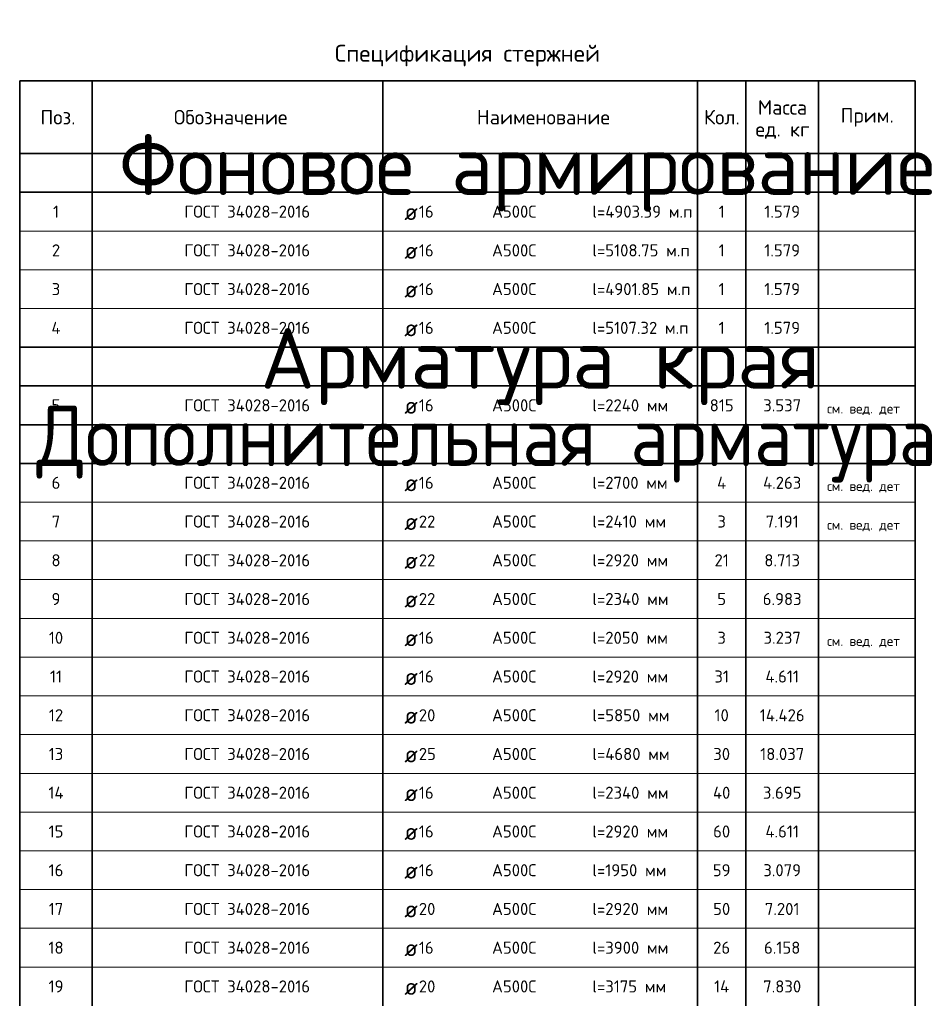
# Model space of a CAD drawing. Header units: millimetres. Extents: x -3483 to 105345, y -283423 to 72284.
# Tile 147 of 155: x 79729 to 83429, y 57753 to 61819. Entities that reach past the tile are written whole.
import ezdxf

# ---------------------------------------------------------------- set-up
doc = ezdxf.new("R2010")
doc.units = ezdxf.units.MM
doc.layers.add('Standard', color=7, linetype='Continuous', lineweight=25)
doc.styles.add('ARIAL', font='ARIAL.TTF')
doc.styles.add('ISOCPEUR', font='ISOCPEUR')

msp = doc.modelspace()

# ---------------------------------------------------------------- linework, layer by layer
at = {"layer": 'Standard', "color": 7, "linetype": 'Continuous', "lineweight": 35, "transparency": 33554687}
for p, q in [((83429.2, 61566.6), (79729.2, 61566.6)), ((79729.2, 61566.6), (79729.2, 61266.6)), ((80029.2, 61566.6), (80029.2, 61266.6)), ((81229.2, 61566.6), (81229.2, 61266.6)), ((82529.2, 61566.6), (82529.2, 61266.6)), ((82729.2, 61566.6), (82729.2, 61266.6)), ((83029.2, 61566.6), (83029.2, 61266.6)), ((83429.2, 61566.6), (83429.2, 61266.6)), ((83429.2, 61266.6), (79729.2, 61266.6)), ((79729.2, 61266.6), (79729.2, 61106.6)), ((80029.2, 61266.6), (80029.2, 61106.6)), ((81229.2, 61266.6), (81229.2, 61106.6)), ((82529.2, 61266.6), (82529.2, 61106.6)), ((82729.2, 61266.6), (82729.2, 61106.6)), ((83029.2, 61266.6), (83029.2, 61106.6)), ((83429.2, 61266.6), (83429.2, 61106.6)), ((83429.2, 61106.6), (79729.2, 61106.6)), ((79729.2, 61106.6), (79729.2, 60946.6)), ((80029.2, 61106.6), (80029.2, 60946.6)), ((81229.2, 61106.6), (81229.2, 60946.6)), ((82529.2, 61106.6), (82529.2, 60946.6)), ((82729.2, 61106.6), (82729.2, 60946.6)), ((83029.2, 61106.6), (83029.2, 60946.6)), ((83429.2, 61106.6), (83429.2, 60946.6)), ((79729.2, 60946.6), (79729.2, 60786.6)), ((80029.2, 60946.6), (80029.2, 60786.6)), ((81229.2, 60946.6), (81229.2, 60786.6)), ((82529.2, 60946.6), (82529.2, 60786.6)), ((82729.2, 60946.6), (82729.2, 60786.6)), ((83029.2, 60946.6), (83029.2, 60786.6)), ((83429.2, 60946.6), (83429.2, 60786.6)), ((79729.2, 60786.6), (79729.2, 60626.6)), ((80029.2, 60786.6), (80029.2, 60626.6)), ((81229.2, 60786.6), (81229.2, 60626.6)), ((82529.2, 60786.6), (82529.2, 60626.6)), ((82729.2, 60786.6), (82729.2, 60626.6)), ((83029.2, 60786.6), (83029.2, 60626.6)), ((83429.2, 60786.6), (83429.2, 60626.6)), ((79729.2, 60626.6), (79729.2, 60466.6)), ((80029.2, 60626.6), (80029.2, 60466.6)), ((81229.2, 60626.6), (81229.2, 60466.6)), ((82529.2, 60626.6), (82529.2, 60466.6)), ((82729.2, 60626.6), (82729.2, 60466.6)), ((83029.2, 60626.6), (83029.2, 60466.6)), ((83429.2, 60626.6), (83429.2, 60466.6)), ((83429.2, 60466.6), (79729.2, 60466.6)), ((79729.2, 60466.6), (83429.2, 60466.6)), ((79729.2, 60466.6), (79729.2, 60306.6)), ((79729.2, 60466.6), (83429.2, 60466.6)), ((79729.2, 60466.6), (83429.2, 60466.6)), ((79729.2, 60466.6), (83429.2, 60466.6)), ((80029.2, 60466.6), (80029.2, 60306.6)), ((81229.2, 60466.6), (81229.2, 60306.6)), ((82529.2, 60466.6), (82529.2, 60306.6)), ((82729.2, 60466.6), (82729.2, 60306.6)), ((83029.2, 60466.6), (83029.2, 60306.6)), ((83429.2, 60466.6), (83429.2, 60306.6)), ((79729.2, 60306.6), (83429.2, 60306.6)), ((79729.2, 60306.6), (79729.2, 60146.6)), ((80029.2, 60306.6), (80029.2, 60146.6)), ((81229.2, 60306.6), (81229.2, 60146.6)), ((82529.2, 60306.6), (82529.2, 60146.6)), ((82729.2, 60306.6), (82729.2, 60146.6)), ((83029.2, 60306.6), (83029.2, 60146.6)), ((83429.2, 60306.6), (83429.2, 60146.6)), ((79729.2, 60146.6), (83429.2, 60146.6)), ((79729.2, 60146.6), (83429.2, 60146.6)), ((79729.2, 60146.6), (79729.2, 59986.6)), ((79729.2, 60146.6), (83429.2, 60146.6)), ((79729.2, 60146.6), (83429.2, 60146.6)), ((79729.2, 60146.6), (83429.2, 60146.6)), ((79729.2, 60146.6), (83429.2, 60146.6)), ((80029.2, 60146.6), (80029.2, 59986.6)), ((81229.2, 60146.6), (81229.2, 59986.6)), ((82529.2, 60146.6), (82529.2, 59986.6)), ((82729.2, 60146.6), (82729.2, 59986.6)), ((83029.2, 60146.6), (83029.2, 59986.6)), ((83429.2, 60146.6), (83429.2, 59986.6)), ((79729.2, 59986.6), (83429.2, 59986.6)), ((83429.2, 59986.6), (79729.2, 59986.6)), ((79729.2, 59986.6), (79729.2, 59826.6)), ((80029.2, 59986.6), (80029.2, 59826.6)), ((81229.2, 59986.6), (81229.2, 59826.6)), ((82529.2, 59986.6), (82529.2, 59826.6)), ((82729.2, 59986.6), (82729.2, 59826.6)), ((83029.2, 59986.6), (83029.2, 59826.6)), ((83429.2, 59986.6), (83429.2, 59826.6)), ((79729.2, 59826.6), (79729.2, 59666.6)), ((80029.2, 59826.6), (80029.2, 59666.6)), ((81229.2, 59826.6), (81229.2, 59666.6)), ((82529.2, 59826.6), (82529.2, 59666.6)), ((82729.2, 59826.6), (82729.2, 59666.6)), ((83029.2, 59826.6), (83029.2, 59666.6)), ((83429.2, 59826.6), (83429.2, 59666.6)), ((79729.2, 59666.6), (79729.2, 59506.6)), ((80029.2, 59666.6), (80029.2, 59506.6)), ((81229.2, 59666.6), (81229.2, 59506.6)), ((82529.2, 59666.6), (82529.2, 59506.6)), ((82729.2, 59666.6), (82729.2, 59506.6)), ((83029.2, 59666.6), (83029.2, 59506.6)), ((83429.2, 59666.6), (83429.2, 59506.6)), ((79729.2, 59506.6), (79729.2, 59346.6)), ((80029.2, 59506.6), (80029.2, 59346.6)), ((81229.2, 59506.6), (81229.2, 59346.6)), ((82529.2, 59506.6), (82529.2, 59346.6)), ((82729.2, 59506.6), (82729.2, 59346.6)), ((83029.2, 59506.6), (83029.2, 59346.6)), ((83429.2, 59506.6), (83429.2, 59346.6)), ((79729.2, 59346.6), (79729.2, 59186.6)), ((80029.2, 59346.6), (80029.2, 59186.6)), ((81229.2, 59346.6), (81229.2, 59186.6)), ((82529.2, 59346.6), (82529.2, 59186.6)), ((82729.2, 59346.6), (82729.2, 59186.6)), ((83029.2, 59346.6), (83029.2, 59186.6)), ((83429.2, 59346.6), (83429.2, 59186.6)), ((79729.2, 59186.6), (79729.2, 59026.6)), ((80029.2, 59186.6), (80029.2, 59026.6)), ((81229.2, 59186.6), (81229.2, 59026.6)), ((82529.2, 59186.6), (82529.2, 59026.6)), ((82729.2, 59186.6), (82729.2, 59026.6)), ((83029.2, 59186.6), (83029.2, 59026.6)), ((83429.2, 59186.6), (83429.2, 59026.6)), ((79729.2, 59026.6), (79729.2, 58866.6)), ((80029.2, 59026.6), (80029.2, 58866.6)), ((81229.2, 59026.6), (81229.2, 58866.6)), ((82529.2, 59026.6), (82529.2, 58866.6)), ((82729.2, 59026.6), (82729.2, 58866.6)), ((83029.2, 59026.6), (83029.2, 58866.6)), ((83429.2, 59026.6), (83429.2, 58866.6)), ((79729.2, 58866.6), (79729.2, 58706.6)), ((80029.2, 58866.6), (80029.2, 58706.6)), ((81229.2, 58866.6), (81229.2, 58706.6)), ((82529.2, 58866.6), (82529.2, 58706.6)), ((82729.2, 58866.6), (82729.2, 58706.6)), ((83029.2, 58866.6), (83029.2, 58706.6)), ((83429.2, 58866.6), (83429.2, 58706.6)), ((79729.2, 58706.6), (79729.2, 58546.6)), ((80029.2, 58706.6), (80029.2, 58546.6)), ((81229.2, 58706.6), (81229.2, 58546.6)), ((82529.2, 58706.6), (82529.2, 58546.6)), ((82729.2, 58706.6), (82729.2, 58546.6)), ((83029.2, 58706.6), (83029.2, 58546.6)), ((83429.2, 58706.6), (83429.2, 58546.6)), ((79729.2, 58546.6), (79729.2, 58386.6)), ((80029.2, 58546.6), (80029.2, 58386.6)), ((81229.2, 58546.6), (81229.2, 58386.6)), ((82529.2, 58546.6), (82529.2, 58386.6)), ((82729.2, 58546.6), (82729.2, 58386.6)), ((83029.2, 58546.6), (83029.2, 58386.6)), ((83429.2, 58546.6), (83429.2, 58386.6)), ((79729.2, 58386.6), (79729.2, 58226.6)), ((80029.2, 58386.6), (80029.2, 58226.6)), ((81229.2, 58386.6), (81229.2, 58226.6)), ((82529.2, 58386.6), (82529.2, 58226.6)), ((82729.2, 58386.6), (82729.2, 58226.6)), ((83029.2, 58386.6), (83029.2, 58226.6)), ((83429.2, 58386.6), (83429.2, 58226.6)), ((79729.2, 58226.6), (79729.2, 58066.6)), ((80029.2, 58226.6), (80029.2, 58066.6)), ((81229.2, 58226.6), (81229.2, 58066.6)), ((82529.2, 58226.6), (82529.2, 58066.6)), ((82729.2, 58226.6), (82729.2, 58066.6)), ((83029.2, 58226.6), (83029.2, 58066.6)), ((83429.2, 58226.6), (83429.2, 58066.6)), ((79729.2, 58066.6), (79729.2, 57906.6)), ((80029.2, 58066.6), (80029.2, 57906.6)), ((81229.2, 58066.6), (81229.2, 57906.6)), ((82529.2, 58066.6), (82529.2, 57906.6)), ((82729.2, 58066.6), (82729.2, 57906.6)), ((83029.2, 58066.6), (83029.2, 57906.6)), ((83429.2, 58066.6), (83429.2, 57906.6)), ((79729.2, 57906.6), (79729.2, 57746.6)), ((80029.2, 57906.6), (80029.2, 57746.6)), ((81229.2, 57906.6), (81229.2, 57746.6)), ((82529.2, 57906.6), (82529.2, 57746.6)), ((82729.2, 57906.6), (82729.2, 57746.6)), ((83029.2, 57906.6), (83029.2, 57746.6)), ((83429.2, 57906.6), (83429.2, 57746.6))]:
    msp.add_line(p, q, dxfattribs=at)
at = {"layer": 'Standard', "color": 7, "linetype": 'Continuous', "lineweight": 13, "transparency": 33554687}
for p, q in [((83429.2, 60946.6), (79729.2, 60946.6)), ((83429.2, 60786.6), (79729.2, 60786.6)), ((83429.2, 60626.6), (79729.2, 60626.6)), ((83429.2, 60466.6), (79729.2, 60466.6)), ((83429.2, 60466.6), (79729.2, 60466.6)), ((83429.2, 60466.6), (79729.2, 60466.6)), ((83429.2, 60466.6), (79729.2, 60466.6)), ((83429.2, 60306.6), (79729.2, 60306.6)), ((83429.2, 60146.6), (79729.2, 60146.6)), ((83429.2, 60146.6), (79729.2, 60146.6)), ((83429.2, 60146.6), (79729.2, 60146.6)), ((83429.2, 60146.6), (79729.2, 60146.6)), ((83429.2, 60146.6), (79729.2, 60146.6)), ((83429.2, 60146.6), (79729.2, 60146.6)), ((83429.2, 59986.6), (79729.2, 59986.6)), ((83429.2, 59826.6), (79729.2, 59826.6)), ((83429.2, 59666.6), (79729.2, 59666.6)), ((83429.2, 59506.6), (79729.2, 59506.6)), ((83429.2, 59346.6), (79729.2, 59346.6)), ((83429.2, 59186.6), (79729.2, 59186.6)), ((83429.2, 59026.6), (79729.2, 59026.6)), ((83429.2, 58866.6), (79729.2, 58866.6)), ((83429.2, 58706.6), (79729.2, 58706.6)), ((83429.2, 58546.6), (79729.2, 58546.6)), ((83429.2, 58386.6), (79729.2, 58386.6)), ((83429.2, 58226.6), (79729.2, 58226.6)), ((83429.2, 58066.6), (79729.2, 58066.6)), ((83429.2, 57906.6), (79729.2, 57906.6))]:
    msp.add_line(p, q, dxfattribs=at)

# ---------------------------------------------------------------- texts
at = {"layer": 'Standard', "color": 7, "linetype": 'Continuous', "lineweight": 35, "transparency": 33554687, "style": 'ISOCPEUR'}
for s, insert, char_height, width, attachment_point in [('\\A1;{\\fISOCPEUR|i0|b0;\\H70.000000;\\W1.000000;\\C7;Спецификация стержней}\\P', (81579.2, 61626.6), 70, 1112.551, 8), ('\\A1;{\\fISOCPEUR|i0|b0;\\H60.000000;\\W1.000000;\\C7;Поз.}\\P', (79887.3, 61416.6), 60, 174.736, 5), ('\\A1;{\\fISOCPEUR|i0|b0;\\H60.000000;\\W1.000000;\\C7;Обозначение}\\P', (80600.7, 61416.6), 60, 500.255, 5), ('\\A1;{\\fISOCPEUR|i0|b0;\\H60.000000;\\W1.000000;\\C7;Наименование}\\P', (81892.7, 61416.6), 60, 557.333, 5), ('\\A1;{\\fISOCPEUR|i0|b0;\\H60.000000;\\W1.000000;\\C7;Кол.}\\P', (82629.9, 61416.6), 60, 177.778, 5), ('\\A1;{\\fISOCPEUR|i0|b0;\\H60.000000;\\W1.000000;\\C7;Прим.}\\P', (83230.5, 61416), 60, 226.286, 5), ('\\A1;{\\fISOCPEUR|i0|b0;\\H50.000000;\\W1.000000;\\C7;ГОСТ 34028-2016}\\P', (80409.2, 61026.6), 50, 549.083, 4), ('\\A1;{\\fISOCPEUR|i0|b0;\\H50.000000;\\W1.000000;\\C7;1}\\P', (79879.2, 61026.6), 50, 38.889, 5), ('\\A1;{\\fISOCPEUR|i0|b0;\\H70.000000;\\W1.000000;\\C7;ø}\\P', (81318.3, 61026.6), 70, 91.636, 4), ('\\A1;{\\fISOCPEUR|i0|b0;\\H50.000000;\\W1.000000;\\C7;16}\\P', (81378.1, 61026.6), 50, 78.75, 4), ('\\A1;{\\fISOCPEUR|i0|b0;\\H50.000000;\\W1.000000;\\C7;А500С}\\P', (81680.5, 61026.6), 50, 208.718, 4), ('\\A1;{\\fISOCPEUR|i0|b0;\\H50.000000;\\W1.000000;\\C7;l=4903.39 м.п}\\P', (82094.7, 61026.6), 50, 429.398, 4), ('\\A1;{\\fISOCPEUR|i0|b0;\\H50.000000;\\W1.000000;\\C7;1}\\P', (82629.2, 61026.6), 50, 38.889, 5), ('\\A1;{\\fISOCPEUR|i0|b0;\\H50.000000;\\W1.000000;\\C7;1.579}\\P', (82879.2, 61026.6), 50, 166.97, 5), ('\\A1;{\\fISOCPEUR|i0|b0;\\H50.000000;\\W1.000000;\\C7;ГОСТ 34028-2016}\\P', (80409.2, 60866.6), 50, 549.083, 4), ('\\A1;{\\fISOCPEUR|i0|b0;\\H50.000000;\\W1.000000;\\C7;l=5108.75 м.п}\\P', (82094.7, 60866.6), 50, 413.78, 4), ('\\A1;{\\fISOCPEUR|i0|b0;\\H50.000000;\\W1.000000;\\C7;2}\\P', (79879.2, 60866.6), 50, 54.444, 5), ('\\A1;{\\fISOCPEUR|i0|b0;\\H70.000000;\\W1.000000;\\C7;ø}\\P', (81318.3, 60866.6), 70, 91.636, 4), ('\\A1;{\\fISOCPEUR|i0|b0;\\H50.000000;\\W1.000000;\\C7;16}\\P', (81378.1, 60866.6), 50, 78.75, 4), ('\\A1;{\\fISOCPEUR|i0|b0;\\H50.000000;\\W1.000000;\\C7;А500С}\\P', (81680.5, 60866.6), 50, 208.718, 4), ('\\A1;{\\fISOCPEUR|i0|b0;\\H50.000000;\\W1.000000;\\C7;1}\\P', (82629.2, 60866.6), 50, 38.889, 5), ('\\A1;{\\fISOCPEUR|i0|b0;\\H50.000000;\\W1.000000;\\C7;1.579}\\P', (82879.2, 60866.6), 50, 166.97, 5), ('\\A1;{\\fISOCPEUR|i0|b0;\\H50.000000;\\W1.000000;\\C7;ГОСТ 34028-2016}\\P', (80409.2, 60706.6), 50, 549.083, 4), ('\\A1;{\\fISOCPEUR|i0|b0;\\H50.000000;\\W1.000000;\\C7;l=4901.85 м.п}\\P', (82094.7, 60706.6), 50, 418.795, 4), ('\\A1;{\\fISOCPEUR|i0|b0;\\H50.000000;\\W1.000000;\\C7;3}\\P', (79879.2, 60706.6), 50, 54.444, 5), ('\\A1;{\\fISOCPEUR|i0|b0;\\H70.000000;\\W1.000000;\\C7;ø}\\P', (81318.3, 60706.6), 70, 91.636, 4), ('\\A1;{\\fISOCPEUR|i0|b0;\\H50.000000;\\W1.000000;\\C7;16}\\P', (81378.1, 60706.6), 50, 78.75, 4), ('\\A1;{\\fISOCPEUR|i0|b0;\\H50.000000;\\W1.000000;\\C7;А500С}\\P', (81680.5, 60706.6), 50, 208.718, 4), ('\\A1;{\\fISOCPEUR|i0|b0;\\H50.000000;\\W1.000000;\\C7;1}\\P', (82629.2, 60706.6), 50, 38.889, 5), ('\\A1;{\\fISOCPEUR|i0|b0;\\H50.000000;\\W1.000000;\\C7;1.579}\\P', (82879.2, 60706.6), 50, 166.97, 5), ('\\A1;{\\fISOCPEUR|i0|b0;\\H50.000000;\\W1.000000;\\C7;ГОСТ 34028-2016}\\P', (80409.2, 60546.6), 50, 549.083, 4), ('\\A1;{\\fISOCPEUR|i0|b0;\\H50.000000;\\W1.000000;\\C7;l=5107.32 м.п}\\P', (82094.7, 60546.6), 50, 413.78, 4), ('\\A1;{\\fISOCPEUR|i0|b0;\\H50.000000;\\W1.000000;\\C7;4}\\P', (79879.2, 60546.6), 50, 60, 5), ('\\A1;{\\fISOCPEUR|i0|b0;\\H70.000000;\\W1.000000;\\C7;ø}\\P', (81318.3, 60546.6), 70, 91.636, 4), ('\\A1;{\\fISOCPEUR|i0|b0;\\H50.000000;\\W1.000000;\\C7;16}\\P', (81378.1, 60546.6), 50, 78.75, 4), ('\\A1;{\\fISOCPEUR|i0|b0;\\H50.000000;\\W1.000000;\\C7;А500С}\\P', (81680.5, 60546.6), 50, 208.718, 4), ('\\A1;{\\fISOCPEUR|i0|b0;\\H50.000000;\\W1.000000;\\C7;1}\\P', (82629.2, 60546.6), 50, 38.889, 5), ('\\A1;{\\fISOCPEUR|i0|b0;\\H50.000000;\\W1.000000;\\C7;1.579}\\P', (82879.2, 60546.6), 50, 166.97, 5), ('\\A1;{\\fISOCPEUR|i0|b0;\\H50.000000;\\W1.000000;\\C7;ГОСТ 34028-2016}\\P', (80409.2, 60226.6), 50, 549.083, 4), ('\\A1;{\\fISOCPEUR|i0|b0;\\H50.000000;\\W1.000000;\\C7;5}\\P', (79879.2, 60226.6), 50, 54.444, 5), ('\\A1;{\\fISOCPEUR|i0|b0;\\H70.000000;\\W1.000000;\\C7;ø}\\P', (81318.3, 60226.6), 70, 91.636, 4), ('\\A1;{\\fISOCPEUR|i0|b0;\\H50.000000;\\W1.000000;\\C7;16}\\P', (81378.1, 60226.6), 50, 78.75, 4), ('\\A1;{\\fISOCPEUR|i0|b0;\\H50.000000;\\W1.000000;\\C7;А500С}\\P', (81680.5, 60226.6), 50, 208.718, 4), ('\\A1;{\\fISOCPEUR|i0|b0;\\H50.000000;\\W1.000000;\\C7;l=2240 мм}\\P', (82094.7, 60226.6), 50, 334.219, 4), ('\\A1;{\\fISOCPEUR|i0|b0;\\H50.000000;\\W1.000000;\\C7;815}\\P', (82629.2, 60226.6), 50, 115.652, 5), ('\\A1;{\\fISOCPEUR|i0|b0;\\H50.000000;\\W1.000000;\\C7;3.537}\\P', (82879.2, 60226.6), 50, 178.485, 5), ('\\A1;{\\fISOCPEUR|i0|b0;\\H50.000000;\\W1.000000;\\C7;ГОСТ 34028-2016}\\P', (80409.2, 59906.6), 50, 549.083, 4), ('\\A1;{\\fISOCPEUR|i0|b0;\\H50.000000;\\W1.000000;\\C7;6}\\P', (79879.2, 59906.6), 50, 54.444, 5), ('\\A1;{\\fISOCPEUR|i0|b0;\\H70.000000;\\W1.000000;\\C7;ø}\\P', (81318.3, 59906.6), 70, 91.636, 4), ('\\A1;{\\fISOCPEUR|i0|b0;\\H50.000000;\\W1.000000;\\C7;16}\\P', (81378.1, 59906.6), 50, 78.75, 4), ('\\A1;{\\fISOCPEUR|i0|b0;\\H50.000000;\\W1.000000;\\C7;А500С}\\P', (81680.5, 59906.6), 50, 208.718, 4), ('\\A1;{\\fISOCPEUR|i0|b0;\\H50.000000;\\W1.000000;\\C7;l=2700 мм}\\P', (82094.7, 59906.6), 50, 329.206, 4), ('\\A1;{\\fISOCPEUR|i0|b0;\\H50.000000;\\W1.000000;\\C7;4}\\P', (82629.2, 59906.6), 50, 60, 5), ('\\A1;{\\fISOCPEUR|i0|b0;\\H50.000000;\\W1.000000;\\C7;4.263}\\P', (82879.2, 59906.6), 50, 183.529, 5), ('\\A1;{\\fISOCPEUR|i0|b0;\\H50.000000;\\W1.000000;\\C7;ГОСТ 34028-2016}\\P', (80409.2, 59746.6), 50, 549.083, 4), ('\\A1;{\\fISOCPEUR|i0|b0;\\H50.000000;\\W1.000000;\\C7;7}\\P', (79879.2, 59746.6), 50, 54.444, 5), ('\\A1;{\\fISOCPEUR|i0|b0;\\H70.000000;\\W1.000000;\\C7;ø}\\P', (81318.3, 59746.6), 70, 91.636, 4), ('\\A1;{\\fISOCPEUR|i0|b0;\\H50.000000;\\W1.000000;\\C7;22}\\P', (81378.1, 59746.6), 50, 91.875, 4), ('\\A1;{\\fISOCPEUR|i0|b0;\\H50.000000;\\W1.000000;\\C7;А500С}\\P', (81680.5, 59746.6), 50, 208.718, 4), ('\\A1;{\\fISOCPEUR|i0|b0;\\H50.000000;\\W1.000000;\\C7;l=2410 мм}\\P', (82094.7, 59746.6), 50, 323.438, 4), ('\\A1;{\\fISOCPEUR|i0|b0;\\H50.000000;\\W1.000000;\\C7;3}\\P', (82629.2, 59746.6), 50, 54.444, 5), ('\\A1;{\\fISOCPEUR|i0|b0;\\H50.000000;\\W1.000000;\\C7;7.191}\\P', (82879.2, 59746.6), 50, 155.455, 5), ('\\A1;{\\fISOCPEUR|i0|b0;\\H50.000000;\\W1.000000;\\C7;ГОСТ 34028-2016}\\P', (80409.2, 59586.6), 50, 549.083, 4), ('\\A1;{\\fISOCPEUR|i0|b0;\\H50.000000;\\W1.000000;\\C7;l=2920 мм}\\P', (82094.7, 59586.6), 50, 329.206, 4), ('\\A1;{\\fISOCPEUR|i0|b0;\\H50.000000;\\W1.000000;\\C7;8}\\P', (79879.2, 59586.6), 50, 54.444, 5), ('\\A1;{\\fISOCPEUR|i0|b0;\\H70.000000;\\W1.000000;\\C7;ø}\\P', (81318.3, 59586.6), 70, 91.636, 4), ('\\A1;{\\fISOCPEUR|i0|b0;\\H50.000000;\\W1.000000;\\C7;22}\\P', (81378.1, 59586.6), 50, 91.875, 4), ('\\A1;{\\fISOCPEUR|i0|b0;\\H50.000000;\\W1.000000;\\C7;А500С}\\P', (81680.5, 59586.6), 50, 208.718, 4), ('\\A1;{\\fISOCPEUR|i0|b0;\\H50.000000;\\W1.000000;\\C7;21}\\P', (82629.2, 59586.6), 50, 78.75, 5), ('\\A1;{\\fISOCPEUR|i0|b0;\\H50.000000;\\W1.000000;\\C7;8.713}\\P', (82879.2, 59586.6), 50, 166.97, 5), ('\\A1;{\\fISOCPEUR|i0|b0;\\H50.000000;\\W1.000000;\\C7;ГОСТ 34028-2016}\\P', (80409.2, 59426.6), 50, 549.083, 4), ('\\A1;{\\fISOCPEUR|i0|b0;\\H50.000000;\\W1.000000;\\C7;9}\\P', (79879.2, 59426.6), 50, 54.444, 5), ('\\A1;{\\fISOCPEUR|i0|b0;\\H50.000000;\\W1.000000;\\C7;22}\\P', (81378.1, 59426.6), 50, 91.875, 4), ('\\A1;{\\fISOCPEUR|i0|b0;\\H50.000000;\\W1.000000;\\C7;А500С}\\P', (81680.5, 59426.6), 50, 208.718, 4), ('\\A1;{\\fISOCPEUR|i0|b0;\\H50.000000;\\W1.000000;\\C7;l=2340 мм}\\P', (82094.7, 59426.6), 50, 334.219, 4), ('\\A1;{\\fISOCPEUR|i0|b0;\\H50.000000;\\W1.000000;\\C7;6.983}\\P', (82879.2, 59426.6), 50, 178.485, 5), ('\\A1;{\\fISOCPEUR|i0|b0;\\H70.000000;\\W1.000000;\\C7;ø}\\P', (81318.3, 59426.6), 70, 91.636, 4), ('\\A1;{\\fISOCPEUR|i0|b0;\\H50.000000;\\W1.000000;\\C7;5}\\P', (82629.2, 59426.6), 50, 54.444, 5), ('\\A1;{\\fISOCPEUR|i0|b0;\\H50.000000;\\W1.000000;\\C7;ГОСТ 34028-2016}\\P', (80409.2, 59266.6), 50, 549.083, 4), ('\\A1;{\\fISOCPEUR|i0|b0;\\H50.000000;\\W1.000000;\\C7;10}\\P', (79879.2, 59266.6), 50, 78.75, 5), ('\\A1;{\\fISOCPEUR|i0|b0;\\H50.000000;\\W1.000000;\\C7;16}\\P', (81378.1, 59266.6), 50, 78.75, 4), ('\\A1;{\\fISOCPEUR|i0|b0;\\H50.000000;\\W1.000000;\\C7;А500С}\\P', (81680.5, 59266.6), 50, 208.718, 4), ('\\A1;{\\fISOCPEUR|i0|b0;\\H50.000000;\\W1.000000;\\C7;l=2050 мм}\\P', (82094.7, 59266.6), 50, 329.206, 4), ('\\A1;{\\fISOCPEUR|i0|b0;\\H50.000000;\\W1.000000;\\C7;3}\\P', (82629.2, 59266.6), 50, 54.444, 5), ('\\A1;{\\fISOCPEUR|i0|b0;\\H50.000000;\\W1.000000;\\C7;3.237}\\P', (82879.2, 59266.6), 50, 178.485, 5), ('\\A1;{\\fISOCPEUR|i0|b0;\\H70.000000;\\W1.000000;\\C7;ø}\\P', (81318.3, 59266.6), 70, 91.636, 4), ('\\A1;{\\fISOCPEUR|i0|b0;\\H50.000000;\\W1.000000;\\C7;ГОСТ 34028-2016}\\P', (80409.2, 59106.6), 50, 549.083, 4), ('\\A1;{\\fISOCPEUR|i0|b0;\\H50.000000;\\W1.000000;\\C7;11}\\P', (79879.2, 59106.6), 50, 65.625, 5), ('\\A1;{\\fISOCPEUR|i0|b0;\\H50.000000;\\W1.000000;\\C7;16}\\P', (81378.1, 59106.6), 50, 78.75, 4), ('\\A1;{\\fISOCPEUR|i0|b0;\\H50.000000;\\W1.000000;\\C7;А500С}\\P', (81680.5, 59106.6), 50, 208.718, 4), ('\\A1;{\\fISOCPEUR|i0|b0;\\H50.000000;\\W1.000000;\\C7;l=2920 мм}\\P', (82094.7, 59106.6), 50, 329.206, 4), ('\\A1;{\\fISOCPEUR|i0|b0;\\H50.000000;\\W1.000000;\\C7;31}\\P', (82629.2, 59106.6), 50, 78.75, 5), ('\\A1;{\\fISOCPEUR|i0|b0;\\H50.000000;\\W1.000000;\\C7;4.611}\\P', (82879.2, 59106.6), 50, 160.588, 5), ('\\A1;{\\fISOCPEUR|i0|b0;\\H70.000000;\\W1.000000;\\C7;ø}\\P', (81318.3, 59106.6), 70, 91.636, 4), ('\\A1;{\\fISOCPEUR|i0|b0;\\H50.000000;\\W1.000000;\\C7;ГОСТ 34028-2016}\\P', (80409.2, 58946.6), 50, 549.083, 4), ('\\A1;{\\fISOCPEUR|i0|b0;\\H50.000000;\\W1.000000;\\C7;12}\\P', (79879.2, 58946.6), 50, 78.75, 5), ('\\A1;{\\fISOCPEUR|i0|b0;\\H70.000000;\\W1.000000;\\C7;ø}\\P', (81318.3, 58946.6), 70, 91.636, 4), ('\\A1;{\\fISOCPEUR|i0|b0;\\H50.000000;\\W1.000000;\\C7;20}\\P', (81378.1, 58946.6), 50, 91.875, 4), ('\\A1;{\\fISOCPEUR|i0|b0;\\H50.000000;\\W1.000000;\\C7;А500С}\\P', (81680.5, 58946.6), 50, 208.718, 4), ('\\A1;{\\fISOCPEUR|i0|b0;\\H50.000000;\\W1.000000;\\C7;l=5850 мм}\\P', (82094.7, 58946.6), 50, 329.206, 4), ('\\A1;{\\fISOCPEUR|i0|b0;\\H50.000000;\\W1.000000;\\C7;10}\\P', (82629.2, 58946.6), 50, 78.75, 5), ('\\A1;{\\fISOCPEUR|i0|b0;\\H50.000000;\\W1.000000;\\C7;14.426}\\P', (82879.2, 58946.6), 50, 212.619, 5), ('\\A1;{\\fISOCPEUR|i0|b0;\\H50.000000;\\W1.000000;\\C7;ГОСТ 34028-2016}\\P', (80409.2, 58786.6), 50, 549.083, 4), ('\\A1;{\\fISOCPEUR|i0|b0;\\H50.000000;\\W1.000000;\\C7;13}\\P', (79879.2, 58786.6), 50, 78.75, 5), ('\\A1;{\\fISOCPEUR|i0|b0;\\H70.000000;\\W1.000000;\\C7;ø}\\P', (81318.3, 58786.6), 70, 91.636, 4), ('\\A1;{\\fISOCPEUR|i0|b0;\\H50.000000;\\W1.000000;\\C7;25}\\P', (81378.1, 58786.6), 50, 91.875, 4), ('\\A1;{\\fISOCPEUR|i0|b0;\\H50.000000;\\W1.000000;\\C7;А500С}\\P', (81680.5, 58786.6), 50, 208.718, 4), ('\\A1;{\\fISOCPEUR|i0|b0;\\H50.000000;\\W1.000000;\\C7;l=4680 мм}\\P', (82094.7, 58786.6), 50, 334.219, 4), ('\\A1;{\\fISOCPEUR|i0|b0;\\H50.000000;\\W1.000000;\\C7;30}\\P', (82629.2, 58786.6), 50, 91.875, 5), ('\\A1;{\\fISOCPEUR|i0|b0;\\H50.000000;\\W1.000000;\\C7;18.037}\\P', (82879.2, 58786.6), 50, 202.5, 5), ('\\A1;{\\fISOCPEUR|i0|b0;\\H50.000000;\\W1.000000;\\C7;ГОСТ 34028-2016}\\P', (80409.2, 58626.6), 50, 549.083, 4), ('\\A1;{\\fISOCPEUR|i0|b0;\\H50.000000;\\W1.000000;\\C7;14}\\P', (79879.2, 58626.6), 50, 84.118, 5), ('\\A1;{\\fISOCPEUR|i0|b0;\\H70.000000;\\W1.000000;\\C7;ø}\\P', (81318.3, 58626.6), 70, 91.636, 4), ('\\A1;{\\fISOCPEUR|i0|b0;\\H50.000000;\\W1.000000;\\C7;16}\\P', (81378.1, 58626.6), 50, 78.75, 4), ('\\A1;{\\fISOCPEUR|i0|b0;\\H50.000000;\\W1.000000;\\C7;А500С}\\P', (81680.5, 58626.6), 50, 208.718, 4), ('\\A1;{\\fISOCPEUR|i0|b0;\\H50.000000;\\W1.000000;\\C7;l=2340 мм}\\P', (82094.7, 58626.6), 50, 334.219, 4), ('\\A1;{\\fISOCPEUR|i0|b0;\\H50.000000;\\W1.000000;\\C7;40}\\P', (82629.2, 58626.6), 50, 97.059, 5), ('\\A1;{\\fISOCPEUR|i0|b0;\\H50.000000;\\W1.000000;\\C7;3.695}\\P', (82879.2, 58626.6), 50, 178.485, 5), ('\\A1;{\\fISOCPEUR|i0|b0;\\H50.000000;\\W1.000000;\\C7;ГОСТ 34028-2016}\\P', (80409.2, 58466.6), 50, 549.083, 4), ('\\A1;{\\fISOCPEUR|i0|b0;\\H50.000000;\\W1.000000;\\C7;15}\\P', (79879.2, 58466.6), 50, 78.75, 5), ('\\A1;{\\fISOCPEUR|i0|b0;\\H70.000000;\\W1.000000;\\C7;ø}\\P', (81318.3, 58466.6), 70, 91.636, 4), ('\\A1;{\\fISOCPEUR|i0|b0;\\H50.000000;\\W1.000000;\\C7;16}\\P', (81378.1, 58466.6), 50, 78.75, 4), ('\\A1;{\\fISOCPEUR|i0|b0;\\H50.000000;\\W1.000000;\\C7;А500С}\\P', (81680.5, 58466.6), 50, 208.718, 4), ('\\A1;{\\fISOCPEUR|i0|b0;\\H50.000000;\\W1.000000;\\C7;l=2920 мм}\\P', (82094.7, 58466.6), 50, 329.206, 4), ('\\A1;{\\fISOCPEUR|i0|b0;\\H50.000000;\\W1.000000;\\C7;60}\\P', (82629.2, 58466.6), 50, 91.875, 5), ('\\A1;{\\fISOCPEUR|i0|b0;\\H50.000000;\\W1.000000;\\C7;4.611}\\P', (82879.2, 58466.6), 50, 160.588, 5), ('\\A1;{\\fISOCPEUR|i0|b0;\\H50.000000;\\W1.000000;\\C7;ГОСТ 34028-2016}\\P', (80409.2, 58306.6), 50, 549.083, 4), ('\\A1;{\\fISOCPEUR|i0|b0;\\H50.000000;\\W1.000000;\\C7;l=1950 мм}\\P', (82094.7, 58306.6), 50, 318.413, 4), ('\\A1;{\\fISOCPEUR|i0|b0;\\H50.000000;\\W1.000000;\\C7;16}\\P', (79879.2, 58306.6), 50, 78.75, 5), ('\\A1;{\\fISOCPEUR|i0|b0;\\H70.000000;\\W1.000000;\\C7;ø}\\P', (81318.3, 58306.6), 70, 91.636, 4), ('\\A1;{\\fISOCPEUR|i0|b0;\\H50.000000;\\W1.000000;\\C7;16}\\P', (81378.1, 58306.6), 50, 78.75, 4), ('\\A1;{\\fISOCPEUR|i0|b0;\\H50.000000;\\W1.000000;\\C7;А500С}\\P', (81680.5, 58306.6), 50, 208.718, 4), ('\\A1;{\\fISOCPEUR|i0|b0;\\H50.000000;\\W1.000000;\\C7;59}\\P', (82629.2, 58306.6), 50, 91.875, 5), ('\\A1;{\\fISOCPEUR|i0|b0;\\H50.000000;\\W1.000000;\\C7;3.079}\\P', (82879.2, 58306.6), 50, 178.485, 5), ('\\A1;{\\fISOCPEUR|i0|b0;\\H50.000000;\\W1.000000;\\C7;ГОСТ 34028-2016}\\P', (80409.2, 58146.6), 50, 549.083, 4), ('\\A1;{\\fISOCPEUR|i0|b0;\\H50.000000;\\W1.000000;\\C7;17}\\P', (79879.2, 58146.6), 50, 78.75, 5), ('\\A1;{\\fISOCPEUR|i0|b0;\\H70.000000;\\W1.000000;\\C7;ø}\\P', (81318.3, 58146.6), 70, 91.636, 4), ('\\A1;{\\fISOCPEUR|i0|b0;\\H50.000000;\\W1.000000;\\C7;20}\\P', (81378.1, 58146.6), 50, 91.875, 4), ('\\A1;{\\fISOCPEUR|i0|b0;\\H50.000000;\\W1.000000;\\C7;А500С}\\P', (81680.5, 58146.6), 50, 208.718, 4), ('\\A1;{\\fISOCPEUR|i0|b0;\\H50.000000;\\W1.000000;\\C7;l=2920 мм}\\P', (82094.7, 58146.6), 50, 329.206, 4), ('\\A1;{\\fISOCPEUR|i0|b0;\\H50.000000;\\W1.000000;\\C7;50}\\P', (82629.2, 58146.6), 50, 91.875, 5), ('\\A1;{\\fISOCPEUR|i0|b0;\\H50.000000;\\W1.000000;\\C7;7.201}\\P', (82879.2, 58146.6), 50, 166.97, 5), ('\\A1;{\\fISOCPEUR|i0|b0;\\H50.000000;\\W1.000000;\\C7;ГОСТ 34028-2016}\\P', (80409.2, 57986.6), 50, 549.083, 4), ('\\A1;{\\fISOCPEUR|i0|b0;\\H50.000000;\\W1.000000;\\C7;18}\\P', (79879.2, 57986.6), 50, 78.75, 5), ('\\A1;{\\fISOCPEUR|i0|b0;\\H70.000000;\\W1.000000;\\C7;ø}\\P', (81318.3, 57986.6), 70, 91.636, 4), ('\\A1;{\\fISOCPEUR|i0|b0;\\H50.000000;\\W1.000000;\\C7;16}\\P', (81378.1, 57986.6), 50, 78.75, 4), ('\\A1;{\\fISOCPEUR|i0|b0;\\H50.000000;\\W1.000000;\\C7;А500С}\\P', (81680.5, 57986.6), 50, 208.718, 4), ('\\A1;{\\fISOCPEUR|i0|b0;\\H50.000000;\\W1.000000;\\C7;l=3900 мм}\\P', (82094.7, 57986.6), 50, 329.206, 4), ('\\A1;{\\fISOCPEUR|i0|b0;\\H50.000000;\\W1.000000;\\C7;26}\\P', (82629.2, 57986.6), 50, 91.875, 5), ('\\A1;{\\fISOCPEUR|i0|b0;\\H50.000000;\\W1.000000;\\C7;6.158}\\P', (82879.2, 57986.6), 50, 166.97, 5), ('\\A1;{\\fISOCPEUR|i0|b0;\\H50.000000;\\W1.000000;\\C7;ГОСТ 34028-2016}\\P', (80409.2, 57826.6), 50, 549.083, 4), ('\\A1;{\\fISOCPEUR|i0|b0;\\H50.000000;\\W1.000000;\\C7;l=3175 мм}\\P', (82094.7, 57826.6), 50, 318.413, 4), ('\\A1;{\\fISOCPEUR|i0|b0;\\H50.000000;\\W1.000000;\\C7;19}\\P', (79879.2, 57826.6), 50, 78.75, 5), ('\\A1;{\\fISOCPEUR|i0|b0;\\H70.000000;\\W1.000000;\\C7;ø}\\P', (81318.3, 57826.6), 70, 91.636, 4), ('\\A1;{\\fISOCPEUR|i0|b0;\\H50.000000;\\W1.000000;\\C7;20}\\P', (81378.1, 57826.6), 50, 91.875, 4), ('\\A1;{\\fISOCPEUR|i0|b0;\\H50.000000;\\W1.000000;\\C7;А500С}\\P', (81680.5, 57826.6), 50, 208.718, 4), ('\\A1;{\\fISOCPEUR|i0|b0;\\H50.000000;\\W1.000000;\\C7;14}\\P', (82629.2, 57826.6), 50, 84.118, 5), ('\\A1;{\\fISOCPEUR|i0|b0;\\H50.000000;\\W1.000000;\\C7;7.830}\\P', (82879.2, 57826.6), 50, 178.485, 5)]:
    msp.add_mtext(s, dxfattribs=dict(at, insert=insert, char_height=char_height, width=width, attachment_point=attachment_point))
at = {"layer": 'Standard', "color": 7, "linetype": 'Continuous', "lineweight": 13, "transparency": 33554687}
for s, insert, char_height, width, attachment_point, style in [('\\A1;{\\fISOCPEUR|i0|b0;\\H250.000000;\\W1.000000;\\C7;Фоновое армирование}\\P', (81879.2, 61186.6), 250, 3573.214, 5, 'ISOCPEUR'), ('}\\P', (83064.3, 60986.5), 40, 13.985, 7, 'ARIAL'), ('}\\P', (83064.3, 60826.5), 40, 13.985, 7, 'ARIAL'), ('}\\P', (83064.3, 60666.5), 40, 13.985, 7, 'ARIAL'), ('\\A1;{\\fISOCPEUR|i0|b0;\\H250.000000;\\W1.000000;\\C7;Арматура края }\\P', (81879.2, 60386.6), 250, 2722.642, 5, 'ISOCPEUR'), ('}\\P', (83064.3, 60506.5), 40, 13.985, 7, 'ARIAL'), ('\\A1;{\\fISOCPEUR|i0|b0;\\H250.000000;\\W1.000000;\\C7;Дополнительная арматура}\\P', (81879.2, 60066.6), 250, 4398.555, 5, 'ISOCPEUR'), ('\\A1;{\\fISOCPEUR|i0|b0;\\H40.000000;\\W1.000000;\\C7;см. вед. дет}\\P', (83064.3, 60186.5), 40, 323.487, 7, 'ISOCPEUR'), ('\\A1;{\\fISOCPEUR|i0|b0;\\H40.000000;\\W1.000000;\\C7;см. вед. дет}\\P', (83064.3, 59866.5), 40, 323.487, 7, 'ISOCPEUR'), ('\\A1;{\\fISOCPEUR|i0|b0;\\H40.000000;\\W1.000000;\\C7;см. вед. дет}\\P', (83064.3, 59706.5), 40, 323.487, 7, 'ISOCPEUR'), ('}\\P', (83064.3, 59546.5), 40, 13.985, 7, 'ARIAL'), ('}\\P', (83064.3, 59386.5), 40, 13.985, 7, 'ARIAL'), ('\\A1;{\\fISOCPEUR|i0|b0;\\H40.000000;\\W1.000000;\\C7;см. вед. дет}\\P', (83064.3, 59226.5), 40, 323.487, 7, 'ISOCPEUR'), ('}\\P', (83064.3, 59066.5), 40, 13.985, 7, 'ARIAL'), ('}\\P', (83064.3, 58906.5), 40, 13.985, 7, 'ARIAL'), ('}\\P', (83064.3, 58746.5), 40, 13.985, 7, 'ARIAL'), ('}\\P', (83064.3, 58586.5), 40, 13.985, 7, 'ARIAL'), ('}\\P', (83064.3, 58426.5), 40, 13.985, 7, 'ARIAL'), ('}\\P', (83064.3, 58266.5), 40, 13.985, 7, 'ARIAL'), ('}\\P', (83064.3, 58106.5), 40, 13.985, 7, 'ARIAL'), ('}\\P', (83064.3, 57946.5), 40, 13.985, 7, 'ARIAL'), ('}\\P', (83064.3, 57786.5), 40, 13.985, 7, 'ARIAL')]:
    msp.add_mtext(s, dxfattribs=dict(at, insert=insert, char_height=char_height, width=width, attachment_point=attachment_point, style=style))
at = {"layer": 'Standard', "color": 7, "linetype": 'Continuous', "lineweight": 35, "transparency": 33554687, "insert": (82880.5, 61487.1), "char_height": 60, "width": 248.903, "attachment_point": 2, "line_spacing_factor": 0.903614, "style": 'ARIAL'}
msp.add_mtext('\\A1;{\\fISOCPEUR|i0|b0;\\H60.000000;\\W1.000000;\\C7;Масса}\\P{\\fISOCPEUR|i0|b0;\\H60.000000;\\W1.000000;\\C7;ед. кг}\\P', dxfattribs=at)

doc.saveas('drawing.dxf')
